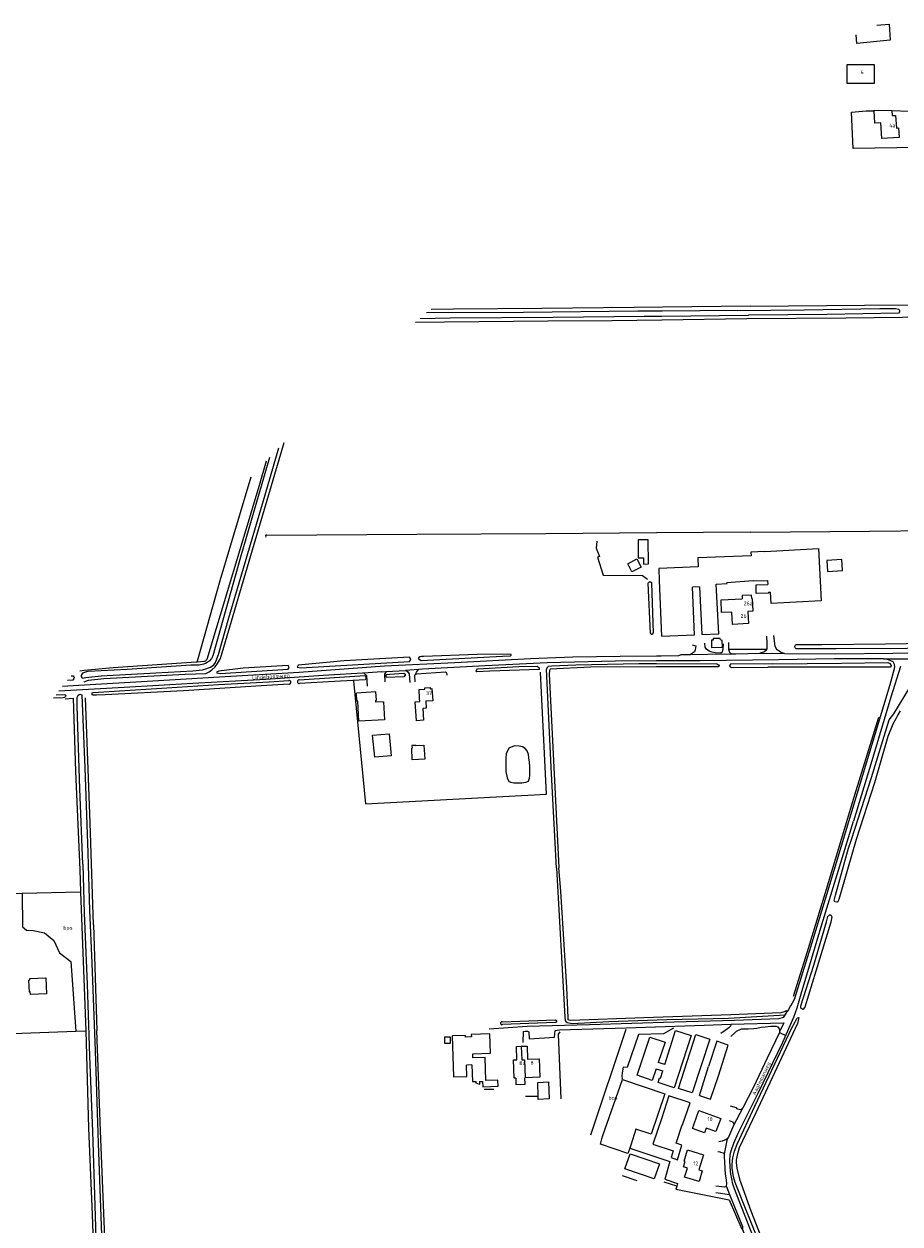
# Model space of a CAD drawing. Header units: metres. Extents: x 226218 to 240385, y 439369 to 449677.
# Tile 120 of 256: x 231044 to 231607, y 443165 to 443936. Entities that reach past the tile are written whole.
import ezdxf

# ---------------------------------------------------------------- set-up
doc = ezdxf.new("R2010")
doc.units = ezdxf.units.M
doc.header["$MEASUREMENT"] = 0
for name, color, linetype in [('BIJGEBOUW', 4, 'Continuous'), ('CULTUURAANDUIDING', 253, 'Continuous'), ('DAKRAND', 4, 'Continuous'), ('DAKRAND-BYG', 4, 'Continuous'), ('HEG', 253, 'Continuous'), ('HEK', 253, 'Continuous'), ('HOOFDGEBOUW', 4, 'Continuous'), ('HOUTWAL', 253, 'Continuous'), ('HUISNUMMER', 253, 'Continuous'), ('INSTEEKSLOOT', 153, 'Continuous'), ('KANTVERH', 253, 'Continuous'), ('KANTWATER', 153, 'Continuous'), ('MIDSLTGREPPEL', 253, 'Continuous'), ('MUUR', 253, 'Continuous'), ('OVERIGEAFSCH', 253, 'Continuous'), ('OVLIJNOBJ', 253, 'Continuous'), ('RASTER', 253, 'Continuous'), ('STRAATNAAM', 253, 'Continuous'), ('TUSSENMUUR', 253, 'Continuous')]:
    doc.layers.add(name, color=color, linetype=linetype)
doc.styles.get("Standard").update_dxf_attribs({"font": 'iso.shx'})

msp = doc.modelspace()

# ---------------------------------------------------------------- linework, layer by layer
at = {"layer": 'BIJGEBOUW'}
for p, q in [((231452.4, 443578.2), (231453.9, 443542.54)), ((231474.97, 443543.43), (231473.68, 443573.95)), ((231453.9, 443542.54), (231474.97, 443543.43))]:
    msp.add_line(p, q, dxfattribs=at)
msp.add_lwpolyline([(231327.88, 443284.74), (231327.84, 443285.82), (231319.26, 443285.54), (231320.15, 443259.16), (231328.77, 443259.43), (231328.52, 443266.73)], dxfattribs=at)
at = {"layer": 'DAKRAND'}
for p, q in [((231590.98, 443872.24), (231590.48, 443880.27)), ((231601.8, 443880.38), (231602.04, 443877.13)), ((231594.71, 443872.57), (231590.98, 443872.24))]:
    msp.add_line(p, q, dxfattribs=at)
for points in [[(231590.48, 443880.27), (231590.46, 443880.71), (231601.8, 443880.38)], [(231511.77, 443566.79), (231511.66, 443568.89), (231505.57, 443568.59), (231505.67, 443566.5)], [(231301.68, 443508.5), (231301.65, 443509.33), (231305.13, 443509.52), (231305.18, 443508.72)], [(231302.32, 443500.69), (231302.61, 443496.19), (231300.4, 443496.05), (231300.89, 443488.49), (231296.32, 443488.19), (231295.54, 443500.25), (231298.52, 443500.44)], [(231360.16, 443258.39), (231360.28, 443254.32), (231366.1, 443254.49), (231365.98, 443258.63)], [(231482.59, 443226.34), (231481.52, 443223.24), (231473.67, 443225.96), (231474.81, 443229.14)]]:
    msp.add_lwpolyline(points, dxfattribs=at)
at = {"layer": 'DAKRAND-BYG'}
for p, q in [((231438.73, 443604.48), (231438.79, 443598.04)), ((231489.03, 443575.91), (231495.91, 443576.28)), ((231490.68, 443544.09), (231489.03, 443575.91)), ((231495.91, 443576.28), (231495.9, 443576.9)), ((231512.73, 443578.01), (231521.85, 443578.39)), ((231521.85, 443578.39), (231522.1, 443575.64)), ((231478.14, 443574.14), (231473.68, 443573.95)), ((231522.53, 443570.91), (231523.94, 443570.89)), ((231455.94, 443267.21), (231462.85, 443289.04)), ((231462.85, 443289.04), (231472.91, 443285.8)), ((231331.98, 443266.86), (231328.52, 443266.73)), ((231455.94, 443267.21), (231451.76, 443268.5)), ((231450.42, 443264.48), (231454.66, 443263.17)), ((231478.22, 443247.31), (231484.11, 443265.8)), ((231485.32, 443244.88), (231490.42, 443259.96)), ((231336.76, 443256.3), (231338.79, 443256.35)), ((231374.64, 443244.78), (231374.58, 443246.58)), ((231478.22, 443247.31), (231485.32, 443244.88)), ((231453.96, 443232.98), (231453.93, 443232.89)), ((231415.55, 443219.47), (231416.15, 443221.51)), ((231434.03, 443215.24), (231433.39, 443213.41)), ((231459.95, 443207.33), (231464.13, 443205.99))]:
    msp.add_line(p, q, dxfattribs=at)
for points in [[(231592.09, 443935.37), (231600.08, 443936.04), (231600.84, 443925.59), (231579.39, 443923.53), (231578.85, 443929.04)], [(231442.15, 443592.95), (231442.19, 443588.9), (231445.45, 443588.93), (231445.31, 443604.54), (231438.73, 443604.48)], [(231520.24, 443597), (231554.64, 443598.78), (231556.52, 443565.17)], [(231434.83, 443583.89), (231432.1, 443589.1), (231437.95, 443592.16), (231440.67, 443586.95), (231434.83, 443583.89)], [(231438.79, 443598.04), (231438.86, 443592.91), (231442.15, 443592.95)], [(231511.4, 443594.23), (231477.15, 443592.98), (231477.45, 443587.16)], [(231520.24, 443597), (231511.29, 443596.61), (231511.4, 443594.23)], [(231560.58, 443584.09), (231570.09, 443584.66), (231569.66, 443591.82), (231560.15, 443591.25), (231560.58, 443584.09)], [(231477.45, 443587.16), (231452.07, 443586.09), (231452.4, 443578.2)], [(231512.73, 443578.01), (231512.73, 443578.11), (231495.9, 443576.9)], [(231522.53, 443570.91), (231522.56, 443570.13), (231514.71, 443569.94), (231514.58, 443575.46), (231522.1, 443575.64)], [(231478.14, 443574.14), (231479.76, 443543.63), (231490.68, 443544.09)], [(231556.52, 443565.17), (231524.31, 443563.43), (231523.94, 443570.89)], [(231487.02, 443539.88), (231485.91, 443539.86), (231485.98, 443535.16), (231492.99, 443535.44), (231492.82, 443539.83), (231491.66, 443540.12), (231491.58, 443540.95), (231486.95, 443541), (231487.02, 443539.88)], [(231269.51, 443464.69), (231268.17, 443478.8), (231278.83, 443479.82), (231280.17, 443465.7), (231269.51, 443464.69)], [(231301.61, 443463.49), (231293.68, 443463.09), (231293.31, 443470.48), (231293.49, 443470.49)], [(231295.96, 443472.27), (231293.42, 443472.16), (231293.49, 443470.49)], [(231295.96, 443472.27), (231301.16, 443472.53), (231301.61, 443463.49)], [(231058.08, 443322.94), (231058.55, 443312.59), (231048.26, 443312.12), (231048.18, 443313.8), (231047.58, 443313.77), (231047.23, 443321.47), (231047.93, 443321.51), (231047.89, 443322.47), (231058.08, 443322.94)], [(231314.52, 443280.67), (231314.57, 443284.92), (231318.02, 443284.88), (231317.97, 443280.63), (231314.52, 443280.67)], [(231332.65, 443271.54), (231332.6, 443274.03), (231343.81, 443274.42), (231343.38, 443286.84), (231331.59, 443286.42), (231331.64, 443284.87), (231327.88, 443284.74)], [(231450.42, 443264.48), (231447.9, 443256.86), (231438.17, 443260.23), (231446.31, 443284.78), (231456.06, 443281.48), (231451.76, 443268.5)], [(231472.91, 443285.8), (231461.96, 443252.26), (231451.69, 443255.63), (231452.5, 443258.66)], [(231484.81, 443283.55), (231473.5, 443248.89), (231464.72, 443251.84), (231475.82, 443286.44), (231484.81, 443283.55)], [(231490.42, 443259.96), (231496.74, 443279.6), (231489.3, 443282.1), (231484.11, 443265.8)], [(231331.98, 443266.86), (231332.32, 443256.18), (231334.69, 443256.24)], [(231340.96, 443256.89), (231340.44, 443271.72), (231332.65, 443271.54)], [(231452.5, 443258.66), (231453.17, 443258.46), (231454.66, 443263.17)], [(231336.76, 443256.3), (231336.81, 443254.26), (231334.71, 443255.16), (231334.69, 443256.24)], [(231338.79, 443256.35), (231338.91, 443252.89), (231348.83, 443253.25), (231348.68, 443257.17), (231340.96, 443256.89)], [(231374.58, 443246.58), (231374.25, 443255.69), (231381.17, 443255.94), (231381.56, 443245.03), (231374.64, 443244.78)], [(231416.15, 443221.51), (231428.77, 443257.6), (231455.97, 443248.27), (231447.15, 443222.35), (231437.36, 443225.52), (231434.03, 443215.24)], [(231467.14, 443228.36), (231467.34, 443228.29), (231472.28, 443242.44), (231458.48, 443247.05), (231453.96, 443232.98)], [(231453.93, 443232.89), (231448.34, 443216.07), (231461.27, 443211.59), (231459.95, 443207.33)], [(231464.13, 443205.99), (231466.94, 443215.23), (231463.29, 443216.5), (231467.14, 443228.36)], [(231433.39, 443213.41), (231432.19, 443209.93), (231414.52, 443215.99), (231415.55, 443219.47)], [(231449.09, 443193.63), (231430.27, 443200.03), (231433.6, 443209.82), (231452.42, 443203.42), (231449.09, 443193.63)]]:
    msp.add_lwpolyline(points, dxfattribs=at)
at = {"layer": 'HEG'}
for p, q in [((231601.8, 443880.38), (231612.69, 443880.01)), ((231463.57, 443189), (231455.45, 443191.46))]:
    msp.add_line(p, q, dxfattribs=at)
msp.add_lwpolyline([(231618.9, 443856.58), (231577.02, 443855.94), (231575.94, 443879.42)], dxfattribs=at)
at = {"layer": 'HEK'}
for p, q in [((231585.43, 443880.15), (231590.48, 443880.27)), ((231497.1, 443534.26), (231521.08, 443534.14)), ((231491.79, 443210.84), (231491.17, 443210.94))]:
    msp.add_line(p, q, dxfattribs=at)
msp.add_lwpolyline([(231316.17, 443517.37), (231316.04, 443518.1), (231315.95, 443518.49), (231315.72, 443518.88), (231315, 443519.34), (231296.3, 443518.2), (231295.61, 443517.93)], dxfattribs=at)
at = {"layer": 'HOOFDGEBOUW'}
for p, q in [((231270.24, 443506.71), (231257.78, 443505.93)), ((231258.11, 443500.65), (231257.78, 443505.93)), ((231270.57, 443501.42), (231270.24, 443506.71)), ((231298.02, 443508.26), (231301.68, 443508.5)), ((231298.39, 443502.43), (231298.02, 443508.26)), ((231258.56, 443500.67), (231258.11, 443500.65)), ((231259.36, 443487.82), (231258.56, 443500.67)), ((231270.12, 443501.39), (231270.57, 443501.42)), ((231270.2, 443500.01), (231270.12, 443501.39)), ((231275.15, 443500.31), (231270.2, 443500.01)), ((231275.15, 443500.31), (231275.86, 443488.84)), ((231298.52, 443500.44), (231298.39, 443502.43)), ((231275.86, 443488.84), (231259.36, 443487.82)), ((231366.09, 443258.64), (231365.98, 443258.63))]:
    msp.add_line(p, q, dxfattribs=at)
for points in [[(231590.42, 443897.82), (231573.14, 443897.78), (231573.1, 443910.03), (231590.39, 443910.07), (231590.42, 443897.82)], [(231602.04, 443877.13), (231604.15, 443877.29), (231604.75, 443869.17), (231606.05, 443869.26), (231606.51, 443863.16), (231595.47, 443862.34), (231594.71, 443872.57)], [(231511.77, 443566.79), (231512.13, 443566.81), (231512.53, 443558.63), (231509.28, 443558.47), (231509.67, 443550.57), (231499.47, 443550.08), (231499.08, 443558.02), (231492.46, 443557.7), (231492.07, 443565.84), (231505.67, 443566.5)], [(231305.18, 443508.72), (231306.25, 443508.79), (231306.76, 443500.97), (231302.32, 443500.69)], [(231360.16, 443258.39), (231359.18, 443258.35), (231358.69, 443270.11), (231360.94, 443270.21), (231360.58, 443278.76), (231363.65, 443278.89)], [(231363.65, 443278.89), (231367.39, 443279.04), (231367.75, 443270.61), (231375.11, 443270.92), (231375.61, 443259.04), (231366.09, 443258.64)], [(231474.81, 443229.14), (231477.85, 443237.58), (231491.86, 443232.54)], [(231491.86, 443232.54), (231488.83, 443224.1), (231482.59, 443226.34)], [(231470.41, 443200.6), (231467.91, 443201.36), (231468.97, 443204.86), (231468.31, 443205.06), (231470.51, 443212.29), (231480.8, 443209.17), (231477.86, 443199.48), (231480, 443198.83), (231477.93, 443192), (231468.65, 443194.82), (231470.41, 443200.6)]]:
    msp.add_lwpolyline(points, dxfattribs=at)
at = {"layer": 'HOUTWAL'}
msp.add_lwpolyline([(231593.31, 443490.23), (231577.84, 443440.31), (231559.57, 443379.76), (231547.46, 443339.59), (231538.48, 443310.88)], dxfattribs=at)
at = {"layer": 'INSTEEKSLOOT'}
for p, q in [((231454.11, 443748.3), (231509.66, 443748.83)), ((231502.68, 443751.89), (231454.32, 443751.48)), ((231446.66, 443544.49), (231445.32, 443576.67)), ((231447.48, 443576.66), (231448.5, 443544.58)), ((231450.54, 443524.92), (231489.45, 443524.64)), ((231084.39, 443519.62), (231081.77, 443518.7)), ((231201.7, 443513.15), (231214.4, 443514.01)), ((231220.93, 443514.44), (231263.08, 443517.27)), ((231263.35, 443514.54), (231243.6, 443513.36)), ((231214.53, 443511.69), (231196.5, 443510.65)), ((231243.6, 443513.36), (231221.07, 443512.06)), ((231590.68, 443448.19), (231578.87, 443411.88)), ((231351.4, 443294.63), (231385.66, 443295.85)), ((231385.44, 443294.09), (231351.57, 443292.8))]:
    msp.add_line(p, q, dxfattribs=at)
for points in [[(231502.68, 443751.89), (231545.5, 443752.35), (231594.02, 443753.06), (231604.25, 443753.18), (231606.1, 443752.82), (231606.8, 443752.08), (231606.84, 443751.35), (231606.83, 443750.99), (231606.09, 443750.07), (231560.27, 443749.28), (231509.66, 443748.83)], [(231298.65, 443746.81), (231317.89, 443747.05), (231384.21, 443747.5), (231442.71, 443748.19), (231454.11, 443748.3)], [(231454.32, 443751.48), (231438.7, 443751.35), (231365.05, 443750.55), (231302.88, 443750.28)], [(231081.77, 443518.7), (231080.98, 443517.77), (231080.77, 443517.31), (231080.86, 443516.63), (231081.18, 443515.97), (231081.7, 443515.57), (231083.8, 443515.89), (231093.71, 443516.98), (231128.89, 443518.91), (231152.56, 443520.33), (231158.78, 443520.97), (231161.05, 443521.5), (231162.79, 443522.09), (231163.94, 443522.6), (231166.08, 443524.15), (231167.15, 443525.55), (231168.08, 443527.94), (231169.14, 443530.68), (231175.77, 443554.41), (231199.03, 443633.3), (231207.98, 443663.53)], [(231201.95, 443657.3), (231183.3, 443593.39), (231165.43, 443529.83), (231164.62, 443528.15), (231163.2, 443526.38), (231161.87, 443525.49), (231160.86, 443524.98), (231159.37, 443524.46), (231156.62, 443523.98), (231151.38, 443523.81), (231110.42, 443521.13), (231085.29, 443519.72), (231084.39, 443519.62)], [(231445.32, 443576.67), (231445.44, 443576.93), (231445.62, 443577.15), (231445.85, 443577.32), (231446.11, 443577.43), (231446.4, 443577.47), (231446.68, 443577.43), (231446.95, 443577.32), (231447.18, 443577.15), (231447.36, 443576.92), (231447.48, 443576.66)], [(231446.66, 443544.49), (231446.76, 443544.25), (231446.92, 443544.05), (231447.13, 443543.9), (231447.36, 443543.81), (231447.62, 443543.79), (231447.87, 443543.84), (231448.1, 443543.95), (231448.29, 443544.12), (231448.43, 443544.33), (231448.5, 443544.58)], [(231540.43, 443534.31), (231540.14, 443534.49), (231539.89, 443534.73), (231539.7, 443535.02), (231539.58, 443535.35), (231539.53, 443535.69), (231539.56, 443536.03), (231539.66, 443536.36), (231539.83, 443536.67), (231540.07, 443536.92), (231540.35, 443537.12), (231540.67, 443537.25)], [(231540.67, 443537.25), (231556.88, 443537.13), (231597.67, 443537.65), (231637.83, 443538.29), (231640.7, 443538.33), (231641.52, 443537.67), (231641.77, 443537.27), (231641.72, 443536.44), (231640.72, 443535.56), (231611.77, 443534.52), (231565.98, 443534.46), (231540.43, 443534.31)], [(231221.93, 443522.07), (231258.86, 443524.38), (231291.87, 443526.22), (231292.57, 443527.05), (231292.63, 443527.68), (231291.84, 443529.01), (231249.89, 443526.59), (231220.39, 443523.88), (231219.61, 443522.63), (231221.93, 443522.07)], [(231299.33, 443526.93), (231351.62, 443529.65), (231356.69, 443529.97), (231357.21, 443530.32), (231357.22, 443530.64), (231354.73, 443531.03), (231335.33, 443530.76), (231300.87, 443529.48), (231299.56, 443529.41), (231298.58, 443529.29), (231297.74, 443528.53), (231297.68, 443527.86), (231299.33, 443526.93)], [(231170.25, 443518.53), (231213.98, 443521.25), (231214.54, 443522.35), (231213.94, 443523.68), (231185, 443521.99), (231169.41, 443520.01), (231167.82, 443519.37), (231168.03, 443518.9), (231170.25, 443518.53)], [(231335.22, 443519.55), (231334.8, 443520.27), (231334.86, 443520.65), (231335.56, 443521.6), (231362.19, 443522.93), (231373.93, 443523.15), (231374.88, 443522.4), (231375.11, 443522.13), (231375.24, 443521.06), (231343.45, 443520.1), (231335.22, 443519.55)], [(231386.3, 443393.47), (231382.84, 443458.24), (231379.92, 443521.27), (231380.66, 443522.88), (231381.25, 443523.28), (231383.24, 443523.53), (231398.73, 443524.18), (231439.14, 443525), (231450.54, 443524.92)], [(231450.54, 443522.8), (231408.1, 443522.52), (231382.18, 443521.3), (231381.89, 443520.53), (231381.67, 443518.06), (231384.34, 443462.67), (231387.93, 443393.68)], [(231489.45, 443524.64), (231490.52, 443524.13), (231490.97, 443523.54), (231490.89, 443523.2), (231490.23, 443522.78), (231453.47, 443522.82), (231450.54, 443522.8)], [(231525.26, 443524.84), (231498.25, 443524.59), (231497.67, 443523.93), (231497.51, 443523.2), (231498.7, 443522.3), (231522.18, 443522.6)], [(231525.26, 443524.84), (231569.59, 443525.18), (231599.28, 443525.56), (231600.83, 443524.9), (231601.44, 443523.5), (231600.74, 443522.56), (231553.36, 443522.66), (231522.18, 443522.6)], [(231074.41, 443517.02), (231075.82, 443516.96), (231076.24, 443516.45), (231076.38, 443515.88), (231076.19, 443515.23), (231075.59, 443514.3), (231071.97, 443514.05)], [(231214.53, 443511.69), (231214.81, 443511.73), (231215.07, 443511.85), (231215.29, 443512.02), (231215.46, 443512.24), (231215.58, 443512.49), (231215.63, 443512.77), (231215.62, 443513.05), (231215.53, 443513.32), (231215.39, 443513.56), (231215.19, 443513.76), (231214.95, 443513.91), (231214.68, 443513.99), (231214.4, 443514.01)], [(231220.93, 443514.44), (231220.65, 443514.39), (231220.39, 443514.28), (231220.16, 443514.1), (231219.98, 443513.87), (231219.86, 443513.61), (231219.81, 443513.33), (231219.83, 443513.04), (231219.91, 443512.77), (231220.06, 443512.52), (231220.26, 443512.32), (231220.51, 443512.17), (231220.78, 443512.08), (231221.07, 443512.06)], [(231263.08, 443517.27), (231263.36, 443517.01), (231263.58, 443516.69), (231263.73, 443516.34), (231263.81, 443515.96), (231263.8, 443515.58), (231263.73, 443515.2), (231263.57, 443514.85), (231263.35, 443514.54)], [(231276.96, 443517.92), (231276.79, 443517.63), (231276.68, 443517.3), (231276.64, 443516.97), (231276.66, 443516.63), (231276.76, 443516.3), (231276.92, 443516)], [(231276.96, 443517.92), (231279.2, 443518.17), (231288.14, 443518.8), (231289.02, 443518.2), (231289.16, 443517.85), (231289.18, 443517.45), (231288.23, 443516.37), (231276.92, 443516)], [(231088.57, 443504.6), (231087.89, 443504.86), (231087.99, 443506.05), (231088.58, 443506.35), (231129.27, 443508.89), (231169.19, 443511.38), (231201.7, 443513.15)], [(231196.5, 443510.65), (231146.65, 443507.44), (231096.18, 443504.8), (231090.7, 443504.68), (231088.57, 443504.6)], [(231578.87, 443411.88), (231567.76, 443373.35), (231567.22, 443371.92), (231567.04, 443371.65), (231566.51, 443371.49), (231565.3, 443371.78), (231564.71, 443372.51), (231565.54, 443376.11), (231574, 443406.32), (231575.93, 443411.74), (231588.7, 443451.66), (231600.22, 443488.67), (231603.04, 443492.63), (231614.08, 443510.61)], [(231064.83, 443504.83), (231070.39, 443505.13), (231071.08, 443504.36), (231071.02, 443504.1), (231070.89, 443503.64), (231070.2, 443503.19), (231069.2, 443502.95), (231063.15, 443502.58)], [(231081.84, 443395.86), (231080.08, 443444.47), (231078.37, 443497.55), (231078.37, 443503.01), (231078.87, 443504.65), (231080.07, 443505.28), (231081.34, 443504.72), (231081.57, 443499.5), (231083.24, 443457.78), (231085.18, 443403.3), (231085.32, 443395.59)], [(231607.08, 443494.45), (231605.75, 443491.96), (231604.43, 443489.43), (231602.52, 443486), (231599.34, 443478.02), (231590.68, 443448.19)], [(231081.84, 443395.86), (231082.84, 443364.39), (231084.7, 443318.9), (231086.23, 443272.49), (231088.08, 443224.02), (231089.56, 443176.57), (231091.19, 443127.93), (231093.31, 443077.65), (231094.46, 443058.56), (231095.1, 443056.21), (231095.86, 443054.93), (231097.2, 443053.51), (231098.72, 443052.72), (231103.48, 443051.2), (231125.39, 443046.32), (231184.49, 443031.55), (231232.92, 443019.98)], [(231085.32, 443395.59), (231086.13, 443366.14), (231087.75, 443332.36), (231089.75, 443275.98), (231091.89, 443216.69), (231094.12, 443151.72), (231096.11, 443092.03), (231097.24, 443062.84), (231097.71, 443060.14), (231098.1, 443059.23), (231098.76, 443058.15), (231099.55, 443057.2), (231101.37, 443056.11), (231108.57, 443054.5), (231164.07, 443040.64), (231228.62, 443024.69), (231292.82, 443008.65), (231299.97, 443006.89)], [(231386.3, 443393.47), (231391.66, 443297.76), (231391.83, 443295.47), (231392.28, 443294.75), (231393.23, 443294.15), (231396.45, 443293.6), (231419.9, 443294.72), (231457.24, 443296.13), (231496.82, 443296.97), (231533.31, 443299.21)], [(231534.52, 443301.19), (231533.94, 443301.59), (231533.32, 443301.31), (231532.55, 443300.98), (231530.4, 443300.42), (231498.35, 443299.18), (231442.42, 443297.19), (231395.51, 443295.55), (231394.57, 443295.62), (231393.77, 443295.84), (231393.75, 443297.23), (231392.96, 443316.61), (231389.12, 443378.53), (231387.93, 443393.68)], [(231544.61, 443302.5), (231543.39, 443303.32), (231543.45, 443304.81), (231551.65, 443331), (231559.94, 443358.81), (231560.8, 443362.32), (231561.7, 443363.43), (231562.57, 443363.28), (231563.2, 443362.13), (231562.58, 443358.63), (231553.04, 443327.1), (231545.95, 443303.94), (231544.61, 443302.5)], [(231533.31, 443299.21), (231533.97, 443300.1), (231534.35, 443300.94)], [(231351.4, 443294.63), (231351.13, 443294.61), (231350.88, 443294.51), (231350.67, 443294.35), (231350.51, 443294.14), (231350.42, 443293.89), (231350.41, 443293.62), (231350.47, 443293.36), (231350.6, 443293.13), (231350.8, 443292.94), (231351.04, 443292.82), (231351.3, 443292.78), (231351.57, 443292.8)], [(231385.66, 443295.85), (231385.89, 443295.78), (231386.09, 443295.64), (231386.25, 443295.45), (231386.35, 443295.23), (231386.39, 443294.99), (231386.36, 443294.75), (231386.26, 443294.52), (231386.11, 443294.33), (231385.92, 443294.19), (231385.69, 443294.1), (231385.44, 443294.09)], [(231516.44, 443153.41), (231507.33, 443175.78), (231501.19, 443191.38), (231500.02, 443195.01), (231499.17, 443200.64), (231499.24, 443203.01), (231499.59, 443207.25), (231500.67, 443211.43), (231502.51, 443216.07), (231513.8, 443240.41), (231537.46, 443290.79), (231539.53, 443294.23), (231541.05, 443297.15), (231542.15, 443297.38), (231541.26, 443293.63), (231530.84, 443271.47), (231514.38, 443236.16), (231503.7, 443213.64), (231502.37, 443208.8), (231501.89, 443205.78), (231501.89, 443204.12), (231502.28, 443200.53), (231503.98, 443193.37), (231511.27, 443173.16), (231519.08, 443152.76)]]:
    msp.add_lwpolyline(points, dxfattribs=at)
at = {"layer": 'KANTVERH'}
for p, q in [((231497.1, 443534.26), (231497.06, 443538.53)), ((231596.4, 443527.97), (231613.36, 443527.95)), ((231264.52, 443517.12), (231262.26, 443518.85)), ((231264.86, 443510.28), (231264.52, 443517.12)), ((231273.77, 443519.61), (231265.2, 443519.05)), ((231273.77, 443519.61), (231276.82, 443519.8)), ((231276.82, 443519.8), (231275.71, 443518.09)), ((231275.71, 443518.09), (231275.98, 443513.25)), ((231297.73, 443521.05), (231289.34, 443520.55)), ((231534.35, 443300.94), (231533.31, 443299.21)), ((231534.52, 443301.19), (231534.35, 443300.94)), ((231529.54, 443287.73), (231533.71, 443285.88)), ((231521.7, 443271.2), (231512.91, 443252.66)), ((231506.07, 443239.23), (231499.98, 443227.93)), ((231496.02, 443219.33), (231494.01, 443209.66)), ((231490, 443211.31), (231491.17, 443210.94)), ((231494.19, 443188.35), (231488.8, 443188.97)), ((231495.47, 443189.28), (231497.41, 443183.7))]:
    msp.add_line(p, q, dxfattribs=at)
for points in [[(231532.78, 443531.38), (231565.75, 443531.14), (231602.48, 443531.66), (231640.72, 443532.54), (231642.31, 443532.87), (231643.4, 443533.24), (231644.38, 443533.7), (231645.82, 443534.64), (231647.43, 443536.3), (231648.36, 443537.88), (231648.82, 443539.28), (231649.02, 443540.67), (231649.13, 443542.47), (231649.14, 443543.8), (231649.16, 443545.15), (231648.95, 443547.81), (231647.86, 443564.6), (231643.62, 443613.28), (231638.96, 443667.2), (231634.76, 443724.23), (231630.8, 443773.57), (231627.36, 443823.88), (231623.99, 443860.03), (231622.83, 443872.52)], [(231473.53, 443536.85), (231475.77, 443536.22), (231475.48, 443533.68), (231474.91, 443532.55), (231474.47, 443532.03), (231472.4, 443530.78), (231483.51, 443530.87), (231498.62, 443531.18)], [(231493.48, 443537.67), (231493.31, 443534.45), (231492.8, 443532.21), (231491.94, 443531.5), (231488.3, 443531.72), (231486.35, 443532.16), (231485.08, 443532.6), (231484.4, 443532.93), (231482.78, 443534.07), (231482.26, 443534.79), (231481.94, 443535.43), (231481.58, 443537.94)], [(231521.27, 443542.47), (231521.47, 443538.05), (231521.57, 443536.11), (231521.57, 443534.95), (231521.5, 443534.29), (231520.8, 443533.34), (231519.47, 443532.32), (231516.91, 443531.49)], [(231532.78, 443531.38), (231531.99, 443531.64), (231530.28, 443532.28), (231529.52, 443532.78), (231528.18, 443533.73), (231527.43, 443534.57), (231526.88, 443535.99), (231526.67, 443537.7), (231525.99, 443543.02)], [(231068.93, 443510.35), (231079.34, 443510.95), (231126.88, 443513.88), (231169.82, 443516.36), (231220.95, 443519.48), (231275.72, 443523.35), (231321.04, 443525.65), (231369.69, 443528.25), (231396.77, 443529.18), (231427.2, 443529.67), (231450.54, 443529.9)], [(231450.54, 443529.9), (231453.69, 443529.93), (231464.9, 443530.07), (231466.49, 443530.73), (231472.4, 443530.78)], [(231498.62, 443531.18), (231497.98, 443531.68), (231497.62, 443532.03), (231497.11, 443533.98), (231497.1, 443534.26)], [(231498.62, 443531.18), (231501.53, 443531.24), (231516.91, 443531.49), (231532.78, 443531.38)], [(231450.54, 443526.56), (231424.15, 443526.48), (231380.41, 443525.37), (231340.58, 443523.44), (231300.31, 443521.21), (231297.73, 443521.05)], [(231529.02, 443527.34), (231478.57, 443526.64), (231450.54, 443526.56)], [(231574.14, 443423.28), (231600.81, 443511.35), (231603.52, 443521.68), (231603.67, 443522.85), (231603.56, 443524.3), (231602.67, 443525.94), (231601.26, 443526.75), (231600.06, 443527.18), (231599.11, 443527.45), (231596.4, 443527.97), (231565.09, 443527.94), (231529.02, 443527.34)], [(231607.31, 443522.98), (231601.1, 443503.24), (231589.07, 443462.34), (231577.1, 443423.65)], [(231265.2, 443519.05), (231236.45, 443517.15), (231199.64, 443514.68), (231152.68, 443512.06), (231108.52, 443509.5), (231066.49, 443507.08)], [(231276.82, 443519.8), (231289.34, 443520.55), (231289.63, 443520.42), (231290.68, 443519.84), (231291.64, 443518.29), (231292, 443512.7)], [(231295.45, 443513.06), (231295.36, 443517.38), (231295.61, 443517.93), (231295.86, 443518.47), (231296.44, 443519.45), (231297.73, 443521.05)], [(231572.49, 443000), (231556.32, 443043), (231535.42, 443098.16), (231516.89, 443146.03), (231501.3, 443185.62), (231499.74, 443190.19), (231499.06, 443193.68), (231498.45, 443196.63), (231498.05, 443198.6), (231497.7, 443205.02), (231498.01, 443209.28), (231498.53, 443211.65), (231500.39, 443216.64), (231503.15, 443223.02), (231515.88, 443248.65), (231531.78, 443281.52), (231538.94, 443297.66), (231541.09, 443303.62), (231543.64, 443312.5), (231556.92, 443357.08), (231570.67, 443402.57), (231577.1, 443423.65)], [(231539.41, 443309.9), (231549.74, 443342.87), (231560.07, 443376.56), (231574.14, 443423.28)], [(231539.41, 443309.9), (231537.88, 443306.63), (231536.73, 443304.84), (231535.4, 443302.48), (231534.52, 443301.19)], [(231533.31, 443299.21), (231533.13, 443298.91), (231531.93, 443297.38), (231529.14, 443296.53), (231500.82, 443295.41), (231461.99, 443294.37), (231407.5, 443292.72), (231367.48, 443291.6), (231343.02, 443289.94)], [(231364.98, 443281.27), (231365.03, 443288.48), (231366.26, 443288.51), (231366.84, 443288.54), (231367.73, 443288.55), (231368.58, 443288.15), (231368.81, 443283.65), (231385.11, 443284.69), (231385.51, 443288.95), (231386.67, 443289.31), (231388.3, 443289.39), (231431.13, 443290.84), (231481.32, 443292.5), (231498.28, 443293), (231498.37, 443292.64), (231498.07, 443291.76), (231497.06, 443290.82), (231496.3, 443290.13), (231494.8, 443289.08), (231492.03, 443287.18)], [(231461.54, 443290.47), (231455.2, 443286.87), (231439.02, 443286.45), (231431.64, 443265.29), (231429.23, 443265.52), (231428.57, 443261.8), (231428.23, 443259.68), (231428.53, 443258.04), (231428.75, 443257.7)], [(231498.28, 443293), (231532.5, 443293.99), (231529.7, 443288.09)], [(231498.35, 443285.07), (231500.86, 443287.5), (231502.11, 443288.68), (231505.26, 443290.11), (231509.49, 443290.18), (231513.05, 443290.33), (231515.18, 443290.59), (231517.83, 443291.07), (231520.38, 443291.43), (231524.09, 443291.84), (231525.48, 443291.9), (231526.43, 443291.9), (231527.58, 443291.83), (231528.67, 443291.35), (231529.07, 443290.84), (231529.41, 443290.14), (231529.69, 443289.34), (231529.7, 443288.09)], [(231529.7, 443288.09), (231529.54, 443287.73), (231521.7, 443271.2)], [(231512.91, 443252.66), (231506.07, 443239.23), (231504.93, 443238.18), (231504.57, 443238.11), (231503.79, 443238.18), (231502.91, 443238.42), (231502.42, 443238.73), (231502.06, 443239.28), (231498.11, 443240.4)], [(231497.39, 443231.16), (231499.5, 443230.25), (231500.22, 443229.13), (231499.98, 443227.93), (231496.86, 443220.48), (231496.02, 443219.33), (231495.18, 443218.8), (231494.24, 443218.48), (231492.71, 443217.97), (231490.55, 443217.53)], [(231433.39, 443213.41), (231459.11, 443204.75), (231455.94, 443193.47), (231464.18, 443190.76)], [(231491.79, 443210.84), (231492.54, 443210.68), (231493.38, 443210.29), (231494.01, 443209.66), (231494.13, 443208.11), (231494.83, 443196.69), (231495.44, 443193.09), (231495.58, 443190.56), (231495.47, 443189.28), (231495.2, 443188.73), (231494.86, 443188.46), (231494.19, 443188.35)], [(231488.83, 443184.8), (231497.41, 443183.7), (231505.91, 443163.02), (231505.8, 443161.1), (231521.3, 443122.5), (231531.43, 443094.39), (231543.89, 443062.57), (231560.5, 443019.97), (231568.09, 443000)]]:
    msp.add_lwpolyline(points, dxfattribs=at)
at = {"layer": 'KANTWATER'}
msp.add_lwpolyline([(231364.07, 443448.27), (231366.67, 443448.59), (231368.27, 443449.35), (231369.01, 443451.28), (231369.17, 443452.9), (231369.24, 443455.96), (231369.18, 443458.82), (231369.05, 443461.63), (231368.57, 443464.27), (231368.28, 443466.48), (231367.46, 443468.84), (231366.09, 443470.38), (231364.49, 443471.38), (231362.39, 443471.89), (231359.41, 443471.98), (231355.76, 443470.44), (231353.99, 443466.97), (231353.73, 443463.82), (231353.7, 443459.48), (231353.85, 443455.5), (231354.59, 443451.5), (231355.8, 443449.07), (231356.93, 443448.57), (231358.93, 443448.28), (231364.07, 443448.27)], dxfattribs=at)
at = {"layer": 'MIDSLTGREPPEL'}
msp.add_line((231511.09, 443609.42), (231450.54, 443608.93), dxfattribs=at)
for points in [[(231199.87, 443607.91), (231199.48, 443607.41), (231199.34, 443606.83), (231199.62, 443606.22)], [(231450.54, 443608.93), (231379.58, 443608.36), (231296.61, 443607.78), (231200.12, 443607.13)], [(231511.09, 443609.42), (231587.49, 443609.96), (231627.48, 443610.44)]]:
    msp.add_lwpolyline(points, dxfattribs=at)
at = {"layer": 'MUUR'}
msp.add_line((231438.18, 443192.3), (231428.81, 443195.6), dxfattribs=at)
at = {"layer": 'OVERIGEAFSCH'}
msp.add_line((231088.78, 443357.03), (231090.82, 443288.95), dxfattribs=at)
for points in [[(231082.89, 443513.19), (231085.62, 443514.13), (231095.5, 443515.31), (231147.64, 443518.2), (231160.94, 443518.61), (231163.14, 443519.51), (231164.75, 443520.9), (231166.93, 443522.91), (231168.52, 443524.97), (231170.34, 443528.18)], [(231088.78, 443357.03), (231086.72, 443422.54), (231083.58, 443502.78)], [(231334.03, 443000), (231320.89, 443003.14), (231255.69, 443019.28), (231191.05, 443035.13), (231137.01, 443048.49), (231101.86, 443057.84), (231099.82, 443059.63), (231099.17, 443060.53), (231098.91, 443063.79), (231097.7, 443093.7), (231096, 443155.72), (231093.35, 443224.47), (231090.82, 443288.95)], [(231085.52, 443226.3), (231087.96, 443170.78), (231089.9, 443116.36), (231092.3, 443059.13), (231092.61, 443056.96), (231092.86, 443055.93), (231093.77, 443054.26)]]:
    msp.add_lwpolyline(points, dxfattribs=at)
at = {"layer": 'OVLIJNOBJ'}
for p, q in [((231464.18, 443190.76), (231463.57, 443189)), ((231463.57, 443189), (231462.92, 443187.11))]:
    msp.add_line(p, q, dxfattribs=at)
for points in [[(231155.45, 443525.81), (231170.17, 443578.34), (231190.09, 443645.02)], [(231042.84, 443377.38), (231043.05, 443355.6), (231045.68, 443353.63), (231050.07, 443353.34), (231057.32, 443351.92), (231063.36, 443346.9), (231066.89, 443339.03), (231074.29, 443333.37), (231077.4, 443288.5)]]:
    msp.add_lwpolyline(points, dxfattribs=at)
at = {"layer": 'RASTER'}
for p, q in [((231575.94, 443879.42), (231585.43, 443880.15)), ((231510.98, 443754.6), (231454.48, 443754)), ((231453.95, 443745.9), (231508.55, 443746.62)), ((231079.94, 443392.39), (231080.48, 443378.18)), ((231077.4, 443288.5), (231083.84, 443288.73)), ((231430.81, 443289.63), (231408.26, 443221.68)), ((231346.16, 443251.11), (231339.9, 443251.08)), ((231374.58, 443246.58), (231366.33, 443246.53))]:
    msp.add_line(p, q, dxfattribs=at)
for points in [[(231454.48, 443754), (231436.14, 443753.81), (231376.81, 443753.16), (231320.19, 443752.72), (231305.73, 443752.61)], [(231510.98, 443754.6), (231584.17, 443755.25), (231616.27, 443755.49)], [(231295.66, 443744.35), (231314.32, 443744.59), (231380.81, 443745.15), (231421.94, 443745.47), (231453.95, 443745.9)], [(231508.55, 443746.62), (231572.24, 443747.14), (231608.61, 443747.63), (231612.1, 443747.78), (231615.26, 443746.82), (231618.16, 443744.6), (231618.7, 443743.6), (231619.31, 443739.35), (231622.19, 443703.55), (231626.78, 443648.52), (231631.51, 443597.9), (231635.85, 443551.18), (231638.19, 443547.66)], [(231170.34, 443528.18), (231190.9, 443597.94), (231210.8, 443665.44), (231211.24, 443666.91)], [(231199.83, 443655.1), (231195.25, 443639.34), (231161.64, 443527.51), (231160.6, 443526.49), (231159.96, 443526.33), (231155.45, 443525.81)], [(231412.27, 443603.56), (231411.83, 443599.02), (231413.89, 443593.76), (231412.6, 443593.25), (231416.25, 443581.69), (231441.62, 443581.55), (231444.78, 443579.08)], [(231155.45, 443525.81), (231154.84, 443525.74), (231101.36, 443522.27), (231082.75, 443520.48), (231080, 443520.01)], [(231255.94, 443513.82), (231263.56, 443434.78), (231379.82, 443440.99), (231375.99, 443519.35)], [(231070.55, 443502.19), (231075.77, 443502.66), (231077.32, 443455.61), (231079.94, 443392.39)], [(231002.78, 443376.52), (231042.84, 443377.38), (231080.48, 443378.18)], [(231080.48, 443378.18), (231083.84, 443288.73), (231085.52, 443226.3)], [(230951.44, 443347.47), (230999.91, 443346.58), (231001.81, 443285.8), (231077.4, 443288.5)], [(231388.42, 443288.2), (231387.42, 443286.72), (231389.04, 443245.08)], [(231462.92, 443187.11), (231497.24, 443180.15), (231505.43, 443161.25)]]:
    msp.add_lwpolyline(points, dxfattribs=at)
at = {"layer": 'TUSSENMUUR'}
msp.add_line((231363.65, 443278.89), (231363.65, 443278.74), dxfattribs=at)
msp.add_lwpolyline([(231363.65, 443278.74), (231363.96, 443270.13), (231365.87, 443270.21), (231366.09, 443258.64)], dxfattribs=at)

# ---------------------------------------------------------------- texts
at = {"layer": 'CULTUURAANDUIDING'}
for p in [(231069.4, 443353.84), (231419.68, 443244.54)]:
    msp.add_text('bos', height=2.5, dxfattribs=at).set_placement(p)
at = {"layer": 'HUISNUMMER'}
for s, p in [('4', (231581.76, 443903.92)), ('4a', (231600.12, 443869.6)), ('26a', (231506.59, 443562.32)), ('26', (231504.59, 443554.29)), ('37', (231302.39, 443504.62)), ('8a', (231362.41, 443266.78)), ('8', (231369.54, 443266.99)), ('10', (231483.34, 443230.84)), ('12', (231474.22, 443202.34))]:
    msp.add_text(s, height=2.5, dxfattribs=at).set_placement(p)
at = {"layer": 'STRAATNAAM'}
for s, rotation, p in [('Lindeboomweg', 3.6157, (231190.84, 443514.62)), ('Aagtemanweg', 64.4355, (231514.14, 443247.22))]:
    msp.add_text(s, height=2.5, rotation=rotation, dxfattribs=at).set_placement(p)

doc.saveas('drawing.dxf')
